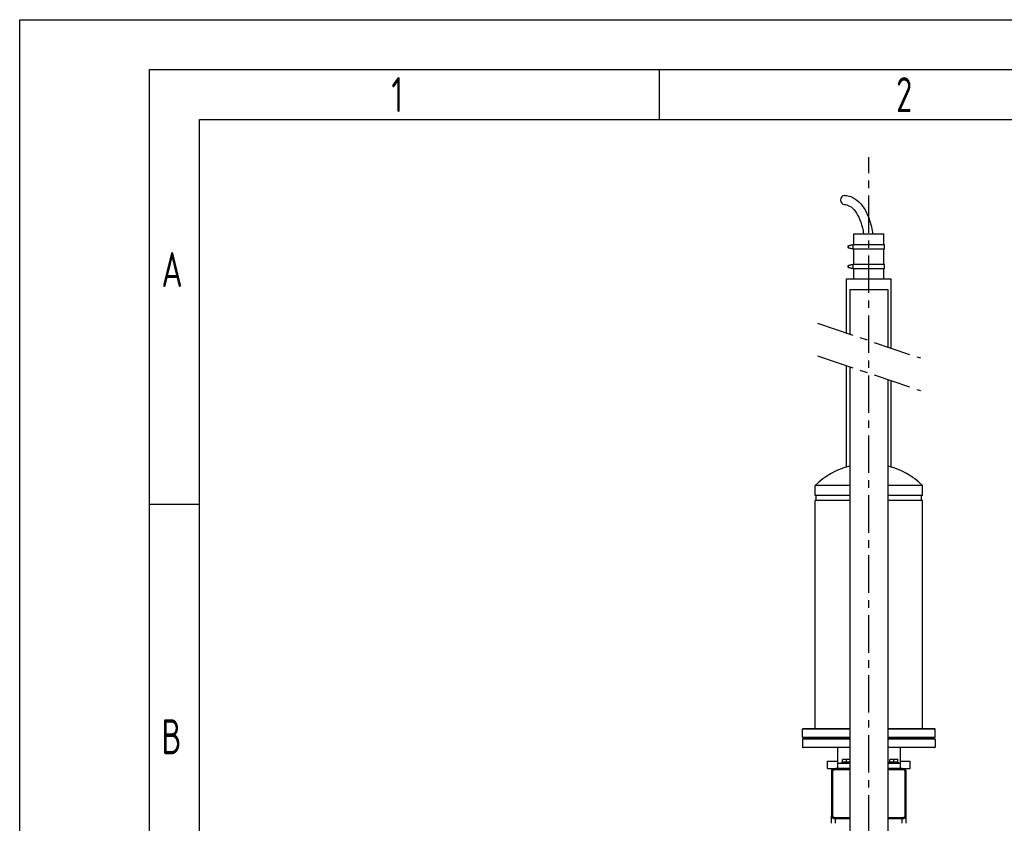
# Model space of a CAD drawing. Header units: millimetres. Extents: x -309 to 8091, y -6405 to -465.
# Tile 36 of 57: x -309 to 1662, y -2074 to -465. Entities that reach past the tile are written whole.
import ezdxf

# ---------------------------------------------------------------- set-up
doc = ezdxf.new("R2010")
doc.units = ezdxf.units.MM
doc.header["$LTSCALE"] = 20
doc.linetypes.add('MITTE', pattern=[2, 1.25, -0.25, 0.25, -0.25])
doc.layers.get('0').update_dxf_attribs({"linetype": 'CONTINUOUS'})
for name, color, linetype in [('02-LINIE-035', 2, 'CONTINUOUS'), ('05-ACHSE', 1, 'MITTE'), ('KSB-BLATTRAND', 2, 'CONTINUOUS')]:
    doc.layers.add(name, color=color, linetype=linetype)
doc.styles.get("Standard").update_dxf_attribs({"font": 'ISOCP.SHX'})

# ---------------------------------------------------------------- blocks, each defined once
blk = doc.blocks.new('Rahmen_A3')
at = {"color": 1, "ltscale": 150}
for p, q in [((0, 0), (0, 297)), ((0, 297), (420, 297)), ((64, 287), (64, 292)), ((18, 10), (18, 287)), ((18, 287), (410, 287)), ((18, 248.5), (13, 248.5))]:
    blk.add_line(p, q, dxfattribs=at)
at = {"color": 3, "ltscale": 150}
for p, q in [((13, 5), (13, 292)), ((13, 292), (415, 292))]:
    blk.add_line(p, q, dxfattribs=at)
at = {"color": 1, "ltscale": 150, "width": 0.75}
for s, p in [('1', (37.1875, 287.75)), ('2', (87.6875, 287.75)), ('A', (14.1875, 270.25)), ('B', (14.1875, 223.5))]:
    blk.add_text(s, height=3.5, dxfattribs=at).set_placement(p)

msp = doc.modelspace()

# ---------------------------------------------------------------- linework, layer by layer
at = {"layer": '02-LINIE-035'}
for p, q in [((1360.5, -894.2), (1420.8, -894.2)), ((1360.5, -916.2), (1360.5, -894.2)), ((1420.8, -916.2), (1420.8, -894.2)), ((1349.8, -918.2), (1356.8, -916.2)), ((1349.8, -918.2), (1350.4, -918.2)), ((1349.8, -922.2), (1350.4, -922.2)), ((1356.8, -924.2), (1349.8, -922.2)), ((1357.5, -916.2), (1350.4, -918.2)), ((1350.4, -922.2), (1357.5, -924.2)), ((1356.8, -916.2), (1357.5, -916.2)), ((1357.5, -924.2), (1356.8, -924.2)), ((1357.5, -916.2), (1359.5, -916.2)), ((1359.5, -924.2), (1357.5, -924.2)), ((1421.8, -916.2), (1359.5, -916.2)), ((1359.5, -924.2), (1359.5, -916.2)), ((1359.5, -924.2), (1421.8, -924.2)), ((1360.5, -955.5), (1360.5, -924.2)), ((1420.8, -955.5), (1420.8, -924.2)), ((1421.8, -924.2), (1421.8, -916.2)), ((1349.8, -957.5), (1356.8, -955.5)), ((1349.8, -957.5), (1350.4, -957.5)), ((1349.8, -961.4), (1350.4, -961.4)), ((1356.8, -963.5), (1349.8, -961.4)), ((1357.5, -955.5), (1350.4, -957.5)), ((1350.4, -961.4), (1357.5, -963.5)), ((1356.8, -955.5), (1357.5, -955.5)), ((1357.5, -963.5), (1356.8, -963.5)), ((1357.5, -955.5), (1359.5, -955.5)), ((1359.5, -963.5), (1357.5, -963.5)), ((1421.8, -955.5), (1359.5, -955.5)), ((1359.5, -963.5), (1359.5, -955.5)), ((1359.5, -963.5), (1421.8, -963.5)), ((1360.5, -984.2), (1360.5, -963.5)), ((1420.8, -984.2), (1420.8, -963.5)), ((1421.8, -963.5), (1421.8, -955.5)), ((1345.6, -984.2), (1435.6, -984.2)), ((1345.6, -1092.2), (1345.6, -984.2)), ((1435.6, -1122.7), (1435.6, -984.2)), ((1352.5, -1005.1), (1428.7, -1005.1)), ((1352.5, -1005.1), (1352.5, -1094.6)), ((1428.7, -1005.1), (1428.7, -1120.4)), ((1345.6, -1360.9), (1345.6, -1157.4)), ((1352.5, -1159.8), (1352.5, -2405.2)), ((1428.7, -1185.6), (1428.7, -2395.2)), ((1435.6, -1360.9), (1435.6, -1187.9)), ((1352.5, -1397.5), (1283.1, -1397.5)), ((1283.1, -1417.5), (1283.1, -1397.5)), ((1498.1, -1397.5), (1428.7, -1397.5)), ((1498.1, -1417.5), (1498.1, -1397.5)), ((1352.5, -1417.5), (1283.1, -1417.5)), ((1285.1, -1427.5), (1285.1, -1417.5)), ((1498.1, -1417.5), (1428.7, -1417.5)), ((1496.1, -1427.5), (1496.1, -1417.5)), ((1352.5, -1427.5), (1283.1, -1427.5)), ((1283.1, -1884.2), (1283.1, -1427.5)), ((1498.1, -1427.5), (1428.7, -1427.5)), ((1498.1, -1884.2), (1498.1, -1427.5)), ((1352.5, -1885.2), (1258.1, -1885.2)), ((1258.1, -1901.2), (1258.1, -1885.2)), ((1259.1, -1884.2), (1352.5, -1884.2)), ((1428.7, -1884.2), (1522.1, -1884.2)), ((1523.1, -1885.2), (1428.7, -1885.2)), ((1523.1, -1901.2), (1523.1, -1885.2)), ((1258.1, -1901.2), (1352.5, -1901.2)), ((1352.5, -1905.2), (1258.1, -1905.2)), ((1258.1, -1905.2), (1258.1, -1921.2)), ((1352.5, -1902.2), (1259.1, -1902.2)), ((1259.1, -1904.2), (1352.5, -1904.2)), ((1345.6, -1904.2), (1345.6, -1902.2)), ((1428.7, -1901.2), (1523.1, -1901.2)), ((1522.1, -1902.2), (1428.7, -1902.2)), ((1428.7, -1904.2), (1522.1, -1904.2)), ((1523.1, -1905.2), (1428.7, -1905.2)), ((1435.6, -1904.2), (1435.6, -1902.2)), ((1523.1, -1905.2), (1523.1, -1921.2)), ((1258.1, -1921.2), (1352.5, -1921.2)), ((1352.5, -1922.2), (1259.1, -1922.2)), ((1328.1, -1922.2), (1328.1, -1954.2)), ((1428.7, -1921.2), (1523.1, -1921.2)), ((1522.1, -1922.2), (1428.7, -1922.2)), ((1453.1, -1922.2), (1453.1, -1954.2)), ((1308.1, -1949.2), (1328.1, -1949.2)), ((1308.1, -1964.2), (1308.1, -1949.2)), ((1341.7, -1945.8), (1337.7, -1945.8)), ((1337.7, -1951.6), (1337.7, -1946.5)), ((1349.7, -1945.8), (1341.7, -1945.8)), ((1345.7, -1951.6), (1345.7, -1946.5)), ((1352.5, -1945.8), (1349.7, -1945.8)), ((1436.7, -1945.8), (1432.7, -1945.8)), ((1432.7, -1951.6), (1432.7, -1946.5)), ((1444.7, -1945.8), (1436.7, -1945.8)), ((1440.7, -1951.6), (1440.7, -1946.5)), ((1448.7, -1945.8), (1444.7, -1945.8)), ((1448.7, -1951.6), (1448.7, -1946.5)), ((1453.1, -1949.2), (1473.1, -1949.2)), ((1473.1, -1964.2), (1473.1, -1949.2)), ((1308.1, -1964.2), (1323.6, -1964.2)), ((1315.6, -1969.5), (1315.6, -2058.9)), ((1318.5, -2058.9), (1318.5, -1969.5)), ((1352.5, -1964.2), (1323.6, -1964.2)), ((1323.6, -1965.7), (1352.5, -1965.7)), ((1328.1, -1954.2), (1328.1, -1964.2)), ((1352.5, -1954.2), (1328.1, -1954.2)), ((1335.7, -1952.2), (1352.5, -1952.2)), ((1335.7, -1954.2), (1335.7, -1952.2)), ((1345.7, -1951.6), (1337.7, -1951.6)), ((1338.4, -1951.6), (1338.4, -1952.2)), ((1352.5, -1951.6), (1345.7, -1951.6)), ((1453.1, -1954.2), (1428.7, -1954.2)), ((1457.6, -1964.2), (1428.7, -1964.2)), ((1428.7, -1965.7), (1457.6, -1965.7)), ((1430.7, -1952.2), (1450.7, -1952.2)), ((1430.7, -1954.2), (1430.7, -1952.2)), ((1440.7, -1951.6), (1432.7, -1951.6)), ((1433.4, -1951.6), (1433.4, -1952.2)), ((1448.7, -1951.6), (1440.7, -1951.6)), ((1448, -1951.6), (1448, -1952.2)), ((1450.7, -1954.2), (1450.7, -1952.2)), ((1453.1, -1954.2), (1453.1, -1964.2)), ((1457.6, -1964.2), (1473.1, -1964.2)), ((1462.8, -1969.5), (1462.8, -2058.9)), ((1465.6, -2058.9), (1465.6, -1969.5)), ((1315.6, -2073.7), (1315.6, -2058.9)), ((1352.5, -2062.7), (1323.6, -2062.7)), ((1323.6, -2073.7), (1323.6, -2064.2)), ((1323.6, -2064.2), (1352.5, -2064.2)), ((1457.6, -2062.7), (1428.7, -2062.7)), ((1428.7, -2064.2), (1457.6, -2064.2)), ((1457.6, -2073.7), (1457.6, -2064.2)), ((1465.6, -2073.7), (1465.6, -2058.9))]:
    msp.add_line(p, q, dxfattribs=at)
for centre, radius, start, end in [((1390.6, -1509.2), 155, 104.2295, 133.9117), ((1390.6, -1509.2), 155, 46.0883, 75.7705), ((1259.1, -1885.2), 1, 90, 180), ((1522.1, -1885.2), 1, 0, 90), ((1259.1, -1901.2), 1, 180, 270), ((1259.1, -1905.2), 1, 90, 180), ((1522.1, -1901.2), 1, 270, 0), ((1522.1, -1905.2), 1, 0, 90), ((1259.1, -1921.2), 1, 180, 270), ((1522.1, -1921.2), 1, 270, 0)]:
    msp.add_arc(centre, radius, start, end, dxfattribs=at)
for centre, major_axis, ratio, start_param, end_param in [((1341.6, -826.2), (0, -9), 0.83885, 3.141593, 6.283185), ((1350, -920.2), (0, -2), 0.739623, 3.282683, 6.142095), ((1350.7, -920.2), (0, 2), 0.739623, 0.14109, 3.000502), ((1350, -959.5), (0, -2), 0.739623, 3.282683, 6.142095), ((1350.7, -959.5), (0, 2), 0.739623, 0.14109, 3.000502), ((1323.6, -1969.5), (8, 0), 0.666667, 1.570796, 3.141593), ((1457.6, -1969.5), (8, 0), 0.666667, 0, 1.570796), ((1323.6, -2058.9), (-8, 0), 0.666667, 0, 1.570796), ((1457.6, -2058.9), (-8, 0), 0.666667, 1.570796, 3.141593)]:
    msp.add_ellipse(centre, major_axis=major_axis, ratio=ratio, start_param=start_param, end_param=end_param, dxfattribs=at)
for points, knots in [([(1341.6, -817.2), (1347.5, -817.2), (1353.2, -818.6), (1364.4, -824.2), (1369.7, -828.6), (1379.4, -839.7), (1383.8, -846.7), (1391, -862.5), (1393.8, -871.2), (1396.8, -885), (1397.6, -889.6), (1398.2, -894.2)], [0, 0, 0, 0, 0.265755, 0.265755, 0.558414, 0.558414, 0.872573, 0.872573, 1.186732, 1.186732, 1.337082, 1.337082, 1.337082, 1.337082]), ([(1341.6, -835.2), (1345, -835.2), (1348.5, -836.1), (1355.8, -840.5), (1359.7, -844), (1366.7, -853.3), (1369.8, -859), (1375.2, -872.2), (1377.4, -879.7), (1379.4, -889.8), (1379.7, -892), (1380.1, -894.2)], [0, 0, 0, 0, 0.314159, 0.314159, 0.628319, 0.628319, 0.927228, 0.927228, 1.228637, 1.228637, 1.308932, 1.308932, 1.308932, 1.308932]), ([(1318.5, -1969.5), (1318.5, -1969.4), (1318.5, -1969.2), (1318.5, -1969), (1318.6, -1968.7), (1318.7, -1968.4), (1318.9, -1968.1), (1319.1, -1967.7), (1319.4, -1967.4), (1319.6, -1967.1), (1320, -1966.8), (1320.3, -1966.6), (1320.8, -1966.3), (1321.1, -1966.2), (1321.6, -1966), (1322, -1965.9), (1322.5, -1965.8), (1323, -1965.7), (1323.4, -1965.7), (1323.6, -1965.7)], [-3.141593, -3.141593, -3.141593, -3.141593, -3.076143, -3.010693, -2.977968, -2.879793, -2.814343, -2.683444, -2.617994, -2.487094, -2.421644, -2.290745, -2.225295, -2.094395, -2.028945, -1.898046, -1.832596, -1.701696, -1.570796, -1.570796, -1.570796, -1.570796]), ([(1457.6, -1965.7), (1458.1, -1965.7), (1458.8, -1965.8), (1459.6, -1966), (1460.2, -1966.2), (1460.5, -1966.3), (1461, -1966.6), (1461.3, -1966.8), (1461.7, -1967.1), (1461.9, -1967.4), (1462.2, -1967.7), (1462.4, -1968.1), (1462.6, -1968.4), (1462.7, -1968.7), (1462.8, -1969), (1462.8, -1969.2), (1462.8, -1969.4), (1462.8, -1969.5)], [-7.853982, -7.853982, -7.853982, -7.853982, -7.592182, -7.395833, -7.330383, -7.199483, -7.134033, -7.003134, -6.937684, -6.806784, -6.741334, -6.610435, -6.544985, -6.44681, -6.414085, -6.348635, -6.283185, -6.283185, -6.283185, -6.283185]), ([(1323.6, -2062.7), (1323.4, -2062.7), (1323, -2062.7), (1322.5, -2062.6), (1322, -2062.5), (1321.6, -2062.4), (1321.1, -2062.2), (1320.8, -2062.1), (1320.3, -2061.8), (1320, -2061.6), (1319.6, -2061.3), (1319.4, -2061), (1319.1, -2060.7), (1318.9, -2060.3), (1318.7, -2059.9), (1318.6, -2059.7), (1318.5, -2059.4), (1318.5, -2059.1), (1318.5, -2059), (1318.5, -2058.9)], [-7.853982, -7.853982, -7.853982, -7.853982, -7.723082, -7.592182, -7.526732, -7.395833, -7.330383, -7.199483, -7.134033, -7.003134, -6.937684, -6.806784, -6.741334, -6.610435, -6.544985, -6.44681, -6.414085, -6.348635, -6.283185, -6.283185, -6.283185, -6.283185]), ([(1462.8, -2058.9), (1462.8, -2059), (1462.8, -2059.1), (1462.8, -2059.4), (1462.7, -2059.7), (1462.6, -2059.9), (1462.4, -2060.3), (1462.2, -2060.7), (1461.9, -2061), (1461.7, -2061.3), (1461.3, -2061.6), (1461, -2061.8), (1460.5, -2062.1), (1460.2, -2062.2), (1459.7, -2062.4), (1459.3, -2062.5), (1458.8, -2062.6), (1458.3, -2062.7), (1457.9, -2062.7), (1457.6, -2062.7)], [-3.141593, -3.141593, -3.141593, -3.141593, -3.076143, -3.010693, -2.977968, -2.879793, -2.814343, -2.683444, -2.617994, -2.487094, -2.421644, -2.290745, -2.225295, -2.094395, -2.028945, -1.898046, -1.832596, -1.701696, -1.570796, -1.570796, -1.570796, -1.570796])]:
    msp.add_open_spline(points, degree=3, knots=knots, dxfattribs=at)
for points, weights in [([(1337.7, -1946.5), (1337.7, -1945.8), (1337.7, -1945.8)], [1, 1.0379548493, 1]), ([(1341.7, -1945.8), (1339.8, -1945.8), (1337.7, -1946.5)], [1, 1.0379548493, 1]), ([(1345.7, -1946.5), (1343.5, -1945.8), (1341.7, -1945.8)], [1, 1.0379548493, 1]), ([(1349.7, -1945.8), (1347.8, -1945.8), (1345.7, -1946.5)], [1, 1.0379548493, 1]), ([(1352.5, -1946.2), (1351, -1945.8), (1349.7, -1945.8)], [1.01472275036, 1.02796312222, 1]), ([(1432.7, -1946.5), (1432.7, -1945.8), (1432.7, -1945.8)], [1, 1.0379548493, 1]), ([(1436.7, -1945.8), (1434.8, -1945.8), (1432.7, -1946.5)], [1, 1.0379548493, 1]), ([(1440.7, -1946.5), (1438.5, -1945.8), (1436.7, -1945.8)], [1, 1.0379548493, 1]), ([(1444.7, -1945.8), (1442.8, -1945.8), (1440.7, -1946.5)], [1, 1.0379548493, 1]), ([(1448.7, -1946.5), (1446.5, -1945.8), (1444.7, -1945.8)], [1, 1.0379548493, 1]), ([(1448.7, -1945.8), (1448.7, -1945.8), (1448.7, -1946.5)], [1, 1.0379548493, 1])]:
    msp.add_rational_spline(points, weights, degree=2, dxfattribs=at)
at = {"layer": '05-ACHSE', "ltscale": 3}
for p, q in [((1390.6, -2812.2), (1390.6, -740.7)), ((1287.6, -1072.6), (1493.7, -1142.4)), ((1287.6, -1137.8), (1493.7, -1207.6))]:
    msp.add_line(p, q, dxfattribs=at)

# ---------------------------------------------------------------- block references
at = {"layer": 'KSB-BLATTRAND', "xscale": 20, "yscale": 20, "zscale": 20}
msp.add_blockref('Rahmen_A3', (-308.6, -6405.3), dxfattribs=at)

doc.saveas('drawing.dxf')
